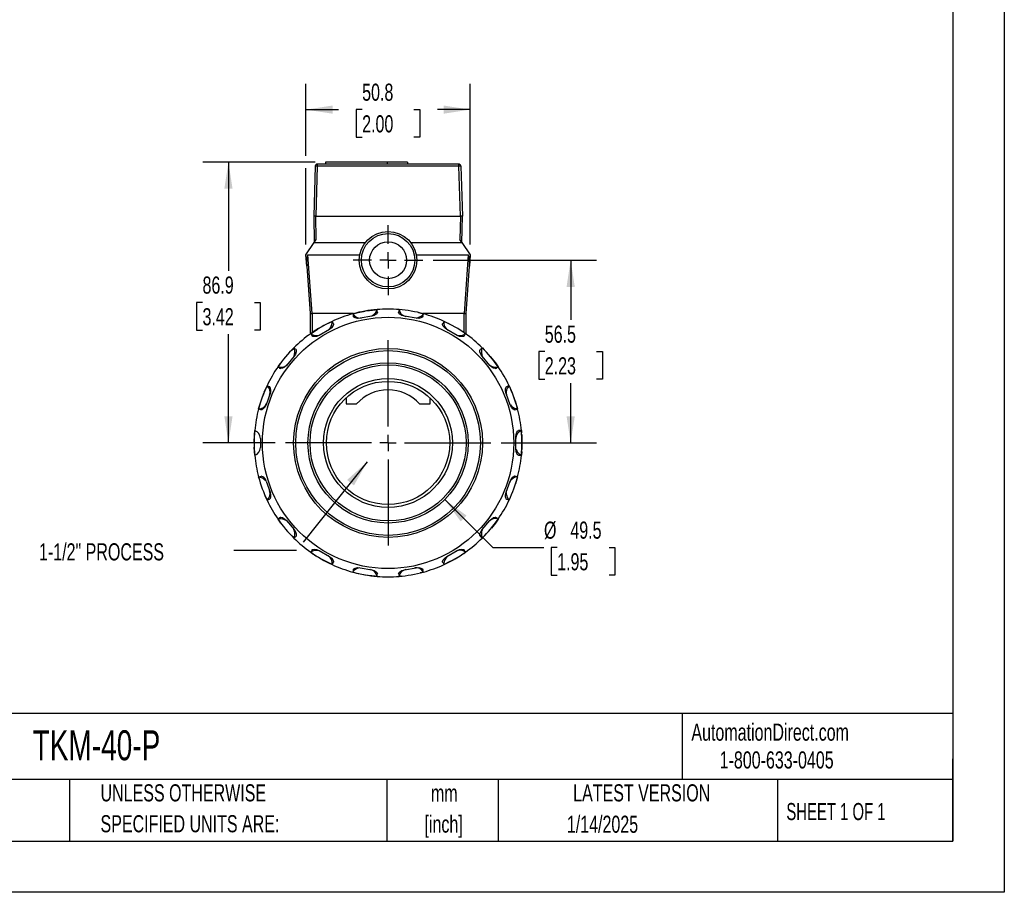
# Model space of a CAD drawing. Header units: millimetres. Extents: x 0 to 699, y 0 to 540.
# Tile 3 of 4: x 394 to 699, y 0 to 270. Entities that reach past the tile are written whole.
import ezdxf

# ---------------------------------------------------------------- set-up
doc = ezdxf.new("R2010")
doc.units = ezdxf.units.MM
doc.header["$LTSCALE"] = 2.5
doc.linetypes.add('CENTERX2', pattern=[20.32, 12.7, -2.54, 2.54, -2.54])
doc.layers.add('CENTER', color=40, linetype='CENTERX2')
doc.layers.add('DIMENSIONS', color=140, linetype='Continuous', lineweight=25)
doc.layers.add('TEXT', color=140, linetype='Continuous', lineweight=25)
doc.styles.add('SLDTEXTSTYLE0', font='TXT', dxfattribs={"width": 0.7})
doc.styles.add('SLDTEXTSTYLE1', font='TXT', dxfattribs={"width": 0.65})
doc.dimstyles.new('SLDDIMSTYLE0', dxfattribs={"dimtxt": 5.39502, "dimasz": 8.255, "dimexe": 0, "dimexo": 0.0625, "dimgap": 1.348755, "dimtad": 0, "dimtih": 1, "dimtoh": 1, "dimrnd": 1e-09, "dimzin": 12, "dimdsep": 46, "dimtxsty": 'SLDTEXTSTYLE0', "dimsah": 1, "dimcen": 0.09, "dimadec": 0, "dimazin": 3, "dimtfac": 1, "dimtofl": 0, "dimtmove": 0, "dimatfit": 3, "dimfxl": 0, "dimfrac": 2, "dimtolj": 1, "dimtzin": 12, "dimarcsym": 0})
doc.dimstyles.new('SLDDIMSTYLE1', dxfattribs={"dimtxt": 5.39502, "dimasz": 8.255, "dimexe": 0, "dimexo": 0.0625, "dimgap": 1.348755, "dimtad": 0, "dimtih": 1, "dimtoh": 1, "dimrnd": 1e-09, "dimzin": 12, "dimdsep": 46, "dimtxsty": 'SLDTEXTSTYLE0', "dimsah": 1, "dimcen": 0, "dimadec": 0, "dimazin": 3, "dimtfac": 1, "dimtofl": 0, "dimtmove": 0, "dimatfit": 3, "dimfxl": 0, "dimfrac": 2, "dimtolj": 1, "dimtzin": 12, "dimarcsym": 0})
doc.dimstyles.new('SLDDIMSTYLE2', dxfattribs={"dimtxt": 0.18, "dimasz": 8.255, "dimexe": 0, "dimexo": 0.0625, "dimgap": 0, "dimtad": 0, "dimtih": 1, "dimtoh": 1, "dimdec": 0, "dimrnd": 1e-09, "dimzin": 0, "dimdsep": 46, "dimtxsty": 'Standard', "dimsah": 1, "dimcen": 0.09, "dimadec": 0, "dimazin": 0, "dimtfac": 8.255, "dimtdec": 0, "dimtofl": 0, "dimtmove": 0, "dimatfit": 3, "dimfxl": 0, "dimfrac": 2, "dimtolj": 1, "dimtzin": 0, "dimarcsym": 0})

# ---------------------------------------------------------------- blocks, each defined once
blk = doc.blocks.new('SW_NOTE_0_1')
at = {"layer": 'TEXT', "color": 0, "linetype": 'CENTERX2', "lineweight": 18, "char_height": 5.292, "attachment_point": 2, "style": 'SLDTEXTSTYLE0'}
for s, insert in [('mm', (7.11, 6.82)), ('[inch]', (6.9, -2.73))]:
    blk.add_mtext(s, dxfattribs=dict(at, insert=insert))
blk = doc.blocks.new('SW_NOTE_0_2')
at = {"layer": 'TEXT', "color": 0, "linetype": 'CENTERX2', "lineweight": 18, "char_height": 5.2917, "attachment_point": 1, "style": 'SLDTEXTSTYLE0'}
for s, insert in [('UNLESS OTHERWISE', (0, 6.82)), ('SPECIFIED UNITS ARE:', (0, -2.73))]:
    blk.add_mtext(s, dxfattribs=dict(at, insert=insert))
blk = doc.blocks.new('_D_3')
at = {"layer": 'DIMENSIONS'}
for p, q in [((521.91, 195.5), (572.35, 195.5)), ((564.41, 195.5), (564.41, 177.02)), ((556.4, 167.24), (554.59, 167.24)), ((554.59, 167.24), (554.59, 158.66)), ((572.43, 167.24), (574.24, 167.24)), ((574.24, 167.24), (574.24, 158.66)), ((554.59, 158.66), (556.4, 158.66)), ((574.24, 158.66), (572.43, 158.66)), ((564.41, 138.98), (564.41, 157.46)), ((542.87, 138.98), (572.35, 138.98))]:
    blk.add_line(p, q, dxfattribs=at)
for points in [[(564.41, 195.5), (563.14, 187.24), (565.68, 187.24)], [(564.41, 138.98), (565.68, 147.24), (563.14, 147.24)]]:
    blk.add_solid(points, dxfattribs=at)
at = {"layer": 'DIMENSIONS', "char_height": 5.292, "attachment_point": 1, "style": 'SLDTEXTSTYLE0'}
for s, insert in [('56.5', (556.4, 175.27)), ('2.23', (556.4, 165.48))]:
    blk.add_mtext(s, dxfattribs=dict(at, insert=insert))
blk = doc.blocks.new('_D_4')
at = {"layer": 'DIMENSIONS'}
for p, q in [((482.54, 227.76), (482.54, 250.01)), ((533.34, 200.32), (533.34, 250.01)), ((482.54, 242.07), (492.62, 242.07)), ((499.93, 242.07), (498.12, 242.07)), ((498.12, 242.07), (498.12, 233.5)), ((515.96, 242.07), (517.77, 242.07)), ((517.77, 242.07), (517.77, 233.5)), ((533.34, 242.07), (523.27, 242.07)), ((498.12, 233.5), (499.93, 233.5)), ((517.77, 233.5), (515.96, 233.5)), ((482.54, 200.32), (482.54, 223.95))]:
    blk.add_line(p, q, dxfattribs=at)
for points in [[(482.54, 242.07), (490.8, 240.8), (490.8, 243.34)], [(533.34, 242.07), (525.09, 243.34), (525.09, 240.8)]]:
    blk.add_solid(points, dxfattribs=at)
at = {"layer": 'DIMENSIONS', "char_height": 5.292, "attachment_point": 1, "style": 'SLDTEXTSTYLE0'}
for s, insert in [('50.8', (499.93, 250.1)), ('2.00', (499.93, 240.32))]:
    blk.add_mtext(s, dxfattribs=dict(at, insert=insert))
blk = doc.blocks.new('_D_5')
at = {"layer": 'DIMENSIONS'}
for p, q in [((485.42, 225.86), (450.64, 225.86)), ((458.58, 225.86), (458.58, 192.2)), ((450.56, 182.42), (448.75, 182.42)), ((448.75, 182.42), (448.75, 173.84)), ((466.59, 182.42), (468.4, 182.42)), ((468.4, 182.42), (468.4, 173.84)), ((448.75, 173.84), (450.56, 173.84)), ((468.4, 173.84), (466.59, 173.84)), ((458.58, 138.98), (458.58, 172.64)), ((473.02, 138.98), (450.64, 138.98))]:
    blk.add_line(p, q, dxfattribs=at)
for points in [[(458.58, 225.86), (457.31, 217.6), (459.85, 217.6)], [(458.58, 138.98), (459.85, 147.24), (457.31, 147.24)]]:
    blk.add_solid(points, dxfattribs=at)
at = {"layer": 'DIMENSIONS', "char_height": 5.292, "attachment_point": 1, "style": 'SLDTEXTSTYLE0'}
for s, insert in [('86.9', (450.56, 190.45)), ('3.42', (450.56, 180.66))]:
    blk.add_mtext(s, dxfattribs=dict(at, insert=insert))
blk = doc.blocks.new('_D_6')
at = {"layer": 'DIMENSIONS'}
for p, q in [((525.45, 121.47), (540.29, 106.63)), ((540.29, 106.63), (556.16, 106.63)), ((560.24, 106.63), (558.42, 106.63)), ((558.42, 106.63), (558.42, 98.06)), ((576.27, 106.63), (578.08, 106.63)), ((578.08, 106.63), (578.08, 98.06)), ((558.42, 98.06), (560.24, 98.06)), ((578.08, 98.06), (576.27, 98.06))]:
    blk.add_line(p, q, dxfattribs=at)
blk.add_solid([(525.45, 121.47), (530.39, 114.73), (532.19, 116.53)], dxfattribs=at)
at = {"layer": 'DIMENSIONS', "char_height": 5.292, "attachment_point": 1, "style": 'SLDTEXTSTYLE0'}
for s, insert in [('%%c', (556.16, 114.66)), ('49.5', (564.31, 114.66)), ('1.95', (560.24, 104.88))]:
    blk.add_mtext(s, dxfattribs=dict(at, insert=insert))
blk = doc.blocks.new('SW_CENTERMARKSYMBOL_0')
at = {"layer": 'CENTER', "color": 0}
for p, q in [((0, 5.08), (0, 10.795)), ((-5.08, 0), (-10.795, 0)), ((0, 0), (-2.54, 0)), ((0, 0), (0, 2.54)), ((0, 0), (0, -2.54)), ((0, 0), (2.54, 0)), ((5.08, 0), (10.795, 0)), ((0, -5.08), (0, -10.795))]:
    blk.add_line(p, q, dxfattribs=at)
blk = doc.blocks.new('SW_CENTERMARKSYMBOL_1')
at = {"layer": 'CENTER', "color": 0}
for p, q in [((0, 5.08), (0, 31.75)), ((-5.08, 0), (-31.75, 0)), ((0, 0), (-2.54, 0)), ((0, 0), (0, 2.54)), ((0, 0), (0, -2.54)), ((0, 0), (2.54, 0)), ((5.08, 0), (31.75, 0)), ((0, -5.08), (0, -31.75))]:
    blk.add_line(p, q, dxfattribs=at)

msp = doc.modelspace()

# ---------------------------------------------------------------- linework, layer by layer
at = {"color": 7, "linetype": 'Continuous'}
for p, q in [((698.506, 539.757), (698.506, 0.007)), ((698.506, 0.007), (0.006, 0.007))]:
    msp.add_line(p, q, dxfattribs=at)
for p, q in [((488.599, 225.855), (488.599, 225.22)), ((507.649, 225.855), (488.599, 225.855)), ((507.649, 225.855), (507.649, 225.22)), ((513.999, 225.855), (507.649, 225.855)), ((513.999, 225.855), (513.999, 225.22)), ((485.424, 224.605), (484.943, 209.084)), ((486.059, 224.605), (485.578, 209.084)), ((486.059, 225.22), (486.059, 224.605)), ((529.828, 225.22), (486.059, 225.22)), ((529.828, 224.605), (486.059, 224.605)), ((529.828, 224.605), (529.828, 225.22)), ((530.309, 209.084), (529.828, 224.605)), ((530.462, 224.605), (530.943, 209.084)), ((484.943, 209.084), (485.083, 200.956)), ((485.702, 201.884), (485.578, 209.084)), ((485.578, 209.084), (530.309, 209.084)), ((530.309, 209.084), (530.185, 201.884)), ((530.803, 200.956), (530.943, 209.084)), ((485.083, 200.956), (485.702, 201.884)), ((530.803, 200.956), (530.185, 201.884)), ((482.543, 197.146), (485.083, 200.956)), ((485.083, 200.956), (500.928, 200.956)), ((514.958, 200.956), (530.803, 200.956)), ((530.803, 200.956), (533.343, 197.146)), ((482.789, 193.628), (482.543, 197.146)), ((483.177, 197.146), (499.208, 197.146)), ((484.447, 178.985), (483.177, 197.146)), ((516.679, 197.146), (532.71, 197.146)), ((532.71, 197.146), (531.44, 178.985)), ((533.343, 197.146), (533.097, 193.628)), ((482.789, 193.628), (483.813, 178.985)), ((532.073, 178.985), (533.097, 193.628)), ((504.537, 180.242), (504.386, 179.766)), ((511.359, 180.241), (511.645, 180.216)), ((483.813, 178.985), (483.813, 172.623)), ((484.448, 178.985), (484.447, 178.985)), ((497.279, 178.985), (484.448, 178.985)), ((484.448, 178.985), (484.448, 173.07)), ((502.903, 178.198), (499.266, 177.556)), ((516.62, 177.556), (512.983, 178.198)), ((517.312, 179.308), (518.825, 178.927)), ((518.854, 178.918), (518.549, 178.521)), ((531.438, 178.985), (518.608, 178.985)), ((531.44, 178.985), (531.438, 178.985)), ((531.438, 173.07), (531.438, 178.985)), ((532.073, 172.623), (532.073, 178.985)), ((489.794, 174.109), (486.596, 172.262)), ((490.63, 176.588), (490.651, 176.088)), ((525.285, 176.575), (526.689, 175.895)), ((529.291, 172.262), (526.093, 174.109)), ((484.482, 172.491), (484.031, 172.778)), ((531.856, 172.778), (531.432, 172.508)), ((478.334, 167.918), (478.798, 168.385)), ((478.811, 168.398), (479.002, 167.936)), ((536.871, 167.904), (537.075, 168.398)), ((478.874, 165.783), (476.5, 162.954)), ((539.387, 162.954), (537.013, 165.783)), ((473.928, 162.582), (474.554, 163.46)), ((469.619, 154.644), (470.506, 156.66)), ((471.46, 154.224), (470.197, 150.754)), ((494.943, 152.905), (494.943, 151.035)), ((520.943, 151.035), (520.943, 152.905)), ((545.69, 150.754), (544.427, 154.224)), ((494.943, 151.035), (498.217, 151.035)), ((517.669, 151.035), (520.943, 151.035)), ((547.986, 149.5), (547.489, 149.566)), ((468.446, 140.383), (468.446, 138.98)), ((547.44, 137.134), (547.44, 140.827)), ((549.17, 142.79), (549.224, 142.142)), ((468.446, 138.98), (468.446, 137.577)), ((549.17, 135.17), (548.724, 135.402)), ((549.258, 136.285), (549.172, 135.196)), ((467.9, 128.46), (468.397, 128.394)), ((467.996, 128.102), (467.9, 128.46)), ((547.986, 128.46), (547.361, 126.317)), ((470.197, 127.206), (471.46, 123.736)), ((544.427, 123.736), (545.69, 127.206)), ((470.506, 121.3), (469.881, 122.69)), ((545.38, 121.3), (545.044, 121.667)), ((476.5, 115.006), (478.874, 112.177)), ((537.013, 112.177), (539.387, 115.006)), ((478.806, 109.567), (478.631, 109.741)), ((479.015, 110.056), (478.811, 109.562)), ((537.075, 109.562), (536.884, 110.024)), ((484.031, 105.182), (484.454, 105.452)), ((486.596, 105.698), (489.794, 103.851)), ((526.093, 103.851), (529.291, 105.698)), ((525.257, 101.372), (525.235, 101.872)), ((497.032, 99.042), (497.338, 99.439)), ((499.266, 100.404), (502.903, 99.762)), ((512.983, 99.762), (516.62, 100.404)), ((518.854, 99.042), (517.838, 98.778))]:
    msp.add_line(p, q)
at = {"flags": 128}
for points in [[(497.055, 178.925), (498.731, 179.344), (500.883, 179.776)], [(501.422, 179.865), (503.968, 180.191), (504.503, 180.239)], [(499.266, 177.556), (498.462, 177.52), (497.785, 177.658), (497.326, 177.891), (497.216, 178), (497.182, 178.067)], [(504.687, 179.39), (504.678, 179.316), (504.612, 179.176), (504.261, 178.8), (503.671, 178.438), (502.903, 178.198)], [(512.983, 178.198), (512.216, 178.438), (511.626, 178.8), (511.274, 179.176), (511.208, 179.316), (511.2, 179.39)], [(518.704, 178.067), (518.671, 178), (518.561, 177.891), (518.102, 177.658), (517.424, 177.52), (516.62, 177.556)], [(484.059, 172.798), (484.257, 172.937), (486.294, 174.271)], [(486.616, 174.466), (488.793, 175.687), (490.618, 176.583)], [(491.062, 175.839), (491.079, 175.767), (491.065, 175.612), (490.864, 175.139), (490.433, 174.597), (489.794, 174.109)], [(526.093, 174.109), (525.453, 174.597), (525.023, 175.139), (524.821, 175.612), (524.807, 175.767), (524.825, 175.839)], [(486.596, 172.262), (485.853, 171.953), (485.169, 171.851), (484.658, 171.913), (484.517, 171.978), (484.463, 172.029)], [(531.424, 172.029), (531.37, 171.978), (531.229, 171.913), (530.718, 171.851), (530.034, 171.953), (529.291, 172.262)], [(531.586, 172.967), (531.63, 172.937), (531.856, 172.778)], [(479.473, 167.843), (479.514, 167.781), (479.554, 167.631), (479.526, 167.117), (479.307, 166.461), (478.874, 165.783)], [(537.013, 165.783), (536.579, 166.461), (536.36, 167.117), (536.332, 167.631), (536.372, 167.781), (536.413, 167.843)], [(537.099, 168.375), (537.684, 167.783), (539.165, 166.171)], [(539.543, 165.731), (541.123, 163.743), (541.974, 162.561)], [(476.5, 162.954), (475.908, 162.409), (475.3, 162.079), (474.798, 161.963), (474.644, 161.976), (474.575, 162.006)], [(541.311, 162.006), (541.243, 161.976), (541.088, 161.963), (540.587, 162.079), (539.979, 162.409), (539.387, 162.954)], [(470.506, 156.66), (470.651, 156.608), (470.817, 156.547), (471.04, 156.466), (471.171, 156.419), (471.24, 156.393), (471.276, 156.38), (471.294, 156.374), (471.306, 156.369)], [(544.427, 154.224), (544.251, 155.009), (544.27, 155.701), (544.419, 156.193), (544.508, 156.321), (544.568, 156.365)], [(545.386, 156.647), (546.32, 154.517), (547.088, 152.463)], [(467.9, 149.501), (468.651, 152.026), (469.527, 154.417)], [(468.706, 149.207), (468.692, 149.212), (468.627, 149.235), (468.506, 149.28), (468.116, 149.421), (467.92, 149.493), (467.9, 149.5)], [(470.197, 150.754), (469.9, 150.15), (469.348, 149.505), (469.031, 149.286), (468.866, 149.217), (468.757, 149.199), (468.729, 149.2), (468.719, 149.202), (468.715, 149.204), (468.714, 149.204), (468.712, 149.205), (468.708, 149.206), (468.706, 149.207)], [(547.174, 149.204), (547.1, 149.2), (546.95, 149.24), (546.519, 149.521), (546.06, 150.039), (545.69, 150.754)], [(547.183, 152.184), (547.236, 152.026), (547.978, 149.534)], [(466.541, 138.98), (466.626, 141.633), (466.717, 142.79)], [(547.44, 140.827), (547.544, 141.625), (547.798, 142.268), (548.107, 142.68), (548.234, 142.769), (548.305, 142.79)], [(549.261, 141.618), (549.345, 138.98), (549.294, 136.919)], [(466.716, 135.179), (466.626, 136.327), (466.561, 137.697)], [(548.305, 135.17), (548.234, 135.191), (548.107, 135.281), (547.798, 135.692), (547.544, 136.336), (547.44, 137.134)], [(545.69, 127.206), (546.06, 127.921), (546.519, 128.439), (546.95, 128.72), (547.1, 128.76), (547.174, 128.756)], [(471.46, 123.736), (471.635, 122.951), (471.617, 122.259), (471.467, 121.767), (471.379, 121.639), (471.319, 121.595)], [(544.568, 121.595), (544.508, 121.639), (544.419, 121.767), (544.27, 122.259), (544.251, 122.951), (544.427, 123.736)], [(474.575, 115.955), (474.644, 115.984), (474.798, 115.997), (475.3, 115.881), (475.908, 115.551), (476.5, 115.006)], [(539.387, 115.006), (539.979, 115.551), (540.587, 115.881), (541.088, 115.997), (541.243, 115.984), (541.311, 115.955)], [(474.884, 114.056), (474.763, 114.217), (473.931, 115.373)], [(541.974, 115.399), (541.123, 114.217), (539.901, 112.658)], [(478.874, 112.177), (479.307, 111.499), (479.526, 110.843), (479.554, 110.33), (479.514, 110.179), (479.473, 110.117)], [(536.413, 110.117), (536.372, 110.179), (536.332, 110.33), (536.36, 110.843), (536.579, 111.499), (537.013, 112.177)], [(484.463, 105.931), (484.517, 105.982), (484.658, 106.047), (485.169, 106.109), (485.853, 106.007), (486.596, 105.698)], [(489.794, 103.851), (490.433, 103.363), (490.864, 102.821), (491.065, 102.348), (491.079, 102.193), (491.062, 102.121)], [(524.825, 102.121), (524.807, 102.193), (524.821, 102.348), (525.023, 102.821), (525.453, 103.363), (526.093, 103.851)], [(529.291, 105.698), (530.034, 106.007), (530.718, 106.109), (531.229, 106.047), (531.37, 105.982), (531.424, 105.931)], [(490.63, 101.372), (488.793, 102.273), (487.182, 103.16)], [(527.315, 102.389), (527.093, 102.273), (525.288, 101.386)], [(497.182, 99.893), (497.216, 99.96), (497.326, 100.069), (497.785, 100.302), (498.462, 100.44), (499.266, 100.404)], [(504.537, 97.718), (503.968, 97.769), (501.883, 98.024)], [(502.903, 99.762), (503.671, 99.522), (504.261, 99.16), (504.612, 98.784), (504.678, 98.644), (504.687, 98.57)], [(511.2, 98.57), (511.208, 98.644), (511.274, 98.784), (511.626, 99.16), (512.216, 99.522), (512.983, 99.762)], [(512.07, 97.784), (511.919, 97.769), (511.369, 97.72)], [(516.62, 100.404), (517.424, 100.44), (518.102, 100.302), (518.561, 100.069), (518.671, 99.96), (518.704, 99.893)]]:
    msp.add_lwpolyline(points, dxfattribs=at)
for centre, radius in [((507.943, 195.495), 8.89), ((507.943, 195.495), 8.255), ((507.943, 195.495), 5.715), ((507.943, 138.984), 38.862), ((507.943, 138.98), 29.21), ((507.943, 138.98), 28.575), ((507.943, 138.98), 24.765), ((507.943, 138.98), 24.13), ((507.943, 138.98), 19.939), ((507.943, 138.98), 19.05)]:
    msp.add_circle(centre, radius)
for centre, radius, start, end in [((486.059, 224.585), 0.635, 90, 178.22521), ((485.742, 219.476), 5.139, 86.45944, 93.54056), ((529.828, 224.585), 0.635, 1.77479, 90), ((530.145, 219.476), 5.139, 86.45944, 93.54056), ((485.261, -45.574), 254.658, 89.92861, 90.07139), ((530.626, -45.575), 254.659, 89.92861, 90.07139), ((507.943, 138.98), 41.402, 94.71991, 105.28009), ((500.888, 181.776), 4.06, 300.36266, 330.93188), ((507.943, 138.98), 41.402, 85.28009, 94.71991), ((160.632, 119.163), 349.287, 9.9291, 10.0709), ((855.255, 119.163), 349.287, 169.9291, 170.0709), ((513.861, 180.622), 2.54, 188.61244, 260), ((507.943, 138.98), 41.402, 74.71991, 85.28009), ((507.943, 138.98), 41.402, 105.28009, 114.71991), ((841.087, 239.146), 349.287, 189.9291, 190.0709), ((499.262, 180.135), 2.54, 208.61244, 280), ((515.956, 181.599), 4.049, 280.32593, 310.97414), ((174.799, 239.146), 349.287, 349.9291, 350.0709), ((507.943, 138.98), 41.402, 65.28009, 74.71991), ((507.943, 138.98), 41.402, 114.71991, 125.28009), ((486.685, 176.779), 4.051, 320.32898, 350.96574), ((188.355, 1.571), 349.287, 29.9291, 30.0709), ((827.532, 1.571), 349.287, 149.9291, 150.0709), ((527.747, 176.087), 2.54, 168.61244, 240), ((507.943, 138.98), 41.402, 54.71991, 65.28009), ((507.943, 138.98), 41.402, 125.28009, 134.71991), ((786.738, 347.047), 349.287, 209.9291, 210.0709), ((485.867, 176.481), 4.24, 249.59512, 280.30097), ((530.05, 176.285), 4.046, 260.3109, 290.98416), ((229.149, 347.047), 349.287, 329.9291, 330.0709), ((507.943, 138.98), 41.402, 45.28009, 54.71991), ((507.943, 138.98), 41.402, 134.71991, 145.28009), ((254.625, -99.448), 349.287, 49.9291, 50.0709), ((475.037, 167.229), 4.053, 340.33724, 10.95808), ((761.261, -99.448), 349.287, 129.9291, 130.0709), ((541.041, 167.233), 4.24, 169.59504, 200.30102), ((507.943, 138.98), 41.402, 34.71991, 45.28009), ((507.943, 138.98), 41.402, 145.28009, 154.71991), ((474.839, 164.926), 2.54, 248.61244, 320), ((698.761, 429.852), 349.287, 229.9291, 230.0709), ((541.476, 166.474), 4.046, 240.31055, 270.98447), ((317.125, 429.852), 349.287, 309.9291, 310.0709), ((507.943, 138.98), 41.402, 25.28009, 34.71991), ((507.943, 138.98), 41.402, 154.71991, 165.28009), ((468.921, 154.676), 2.54, 340, 51.38756), ((471.245, 156.203), 0.177, 46.30127, 69.83544), ((469.565, 155.197), 2.129, 332.82332, 32.19637), ((507.943, 142.409), 13, 41.5703, 138.4297), ((546.965, 154.676), 2.54, 128.61244, 200), ((664.437, -171.709), 349.287, 109.9291, 110.0709), ((507.943, 138.98), 41.402, 14.71991, 25.28009), ((507.943, 138.98), 41.402, 165.28009, 174.71991), ((467.962, 152.039), 2.54, 268.61244, 340), ((379.936, -93.023), 257.983, 69.87362, 70.0636), ((548.858, 153.348), 4.047, 220.31515, 250.98009), ((428.117, 477.574), 349.287, 289.9291, 290.0709), ((507.943, 138.98), 41.402, 5.28009, 14.71991), ((507.943, 138.98), 41.402, 174.71991, 185.28009), ((465.906, 140.383), 2.54, 0, 71.38756), ((549.98, 140.383), 2.54, 108.61244, 180), ((548.737, -206.496), 349.287, 89.9291, 90.0709), ((507.943, 138.98), 41.402, 354.71991, 5.28009), ((465.906, 137.577), 2.54, 288.61244, 0), ((551.303, 138.487), 4.046, 200.30918, 230.98535), ((507.943, 138.98), 41.402, 185.28009, 194.71991), ((507.943, 138.98), 41.402, 345.28009, 354.71991), ((548.737, 484.457), 349.287, 269.9291, 270.0709), ((422.363, 255.529), 134.981, 289.71603, 290.08284), ((507.943, 138.98), 41.402, 194.71991, 205.28009), ((467.029, 124.612), 4.047, 40.34774, 70.98146), ((468.206, 126.783), 2.036, 12.02415, 75.58491), ((507.943, 138.98), 41.402, 334.71991, 345.28009), ((547.925, 125.921), 2.54, 88.61244, 160), ((428.117, -199.614), 349.287, 69.9291, 70.0709), ((468.921, 123.284), 2.54, 308.61244, 20), ((548.534, 123.692), 4.06, 180.36291, 210.9317), ((351.449, 449.669), 349.287, 289.9291, 290.0709), ((507.943, 138.98), 41.402, 205.28009, 214.71991), ((507.943, 138.98), 41.402, 325.28009, 334.71991), ((664.437, 449.669), 349.287, 249.9291, 250.0709), ((698.761, -151.892), 349.287, 129.9291, 130.0709), ((317.125, -151.892), 349.287, 49.9291, 50.0709), ((507.943, 138.98), 41.402, 214.71991, 225.28009), ((474.411, 111.486), 4.046, 60.31085, 90.98414), ((507.943, 138.98), 41.402, 314.71991, 325.28009), ((541.047, 113.034), 2.54, 68.61244, 140), ((254.625, 377.408), 349.287, 309.9291, 310.0709), ((474.846, 110.727), 4.24, 349.59524, 20.30089), ((761.261, 377.408), 349.287, 229.9291, 230.0709), ((540.85, 110.731), 4.053, 160.33683, 190.95849), ((507.943, 138.98), 41.402, 314.75997, 319.64373), ((507.943, 138.98), 41.402, 225.28009, 234.71991), ((507.943, 138.98), 41.402, 305.28009, 314.71991), ((786.738, -69.087), 349.287, 149.9291, 150.0709), ((507.943, 138.98), 41.402, 234.71991, 245.28009), ((507.943, 138.98), 41.402, 234.76559, 239.12243), ((485.837, 101.676), 4.046, 80.31039, 110.98467), ((488.14, 101.874), 2.54, 348.61244, 60), ((529.203, 101.18), 4.053, 140.34032, 170.96296), ((507.943, 138.98), 41.402, 294.71991, 305.28009), ((507.943, 138.98), 41.402, 298.16298, 305.28009), ((530.177, 103.276), 2.54, 48.61244, 120), ((229.149, -69.087), 349.287, 29.9291, 30.0709), ((188.355, 276.39), 349.287, 329.9291, 330.0709), ((507.943, 138.98), 41.402, 245.28009, 254.71991), ((507.943, 138.98), 41.402, 285.28009, 294.71991), ((827.532, 276.39), 349.287, 209.9291, 210.0709), ((841.087, 38.814), 349.287, 169.9291, 170.0709), ((507.943, 138.98), 41.402, 254.71991, 265.28009), ((507.943, 138.98), 41.402, 254.73637, 261.11571), ((499.93, 96.361), 4.049, 100.32584, 130.97422), ((502.025, 97.338), 2.54, 8.61244, 80), ((160.632, 158.797), 349.287, 349.9291, 350.0709), ((507.943, 138.98), 41.402, 265.28009, 274.71991), ((855.255, 158.797), 349.287, 189.9291, 190.0709), ((513.861, 97.338), 2.54, 100, 171.38756), ((507.943, 138.98), 41.402, 274.71991, 285.28009), ((516.624, 97.825), 2.54, 28.61244, 100), ((174.799, 38.814), 349.287, 9.9291, 10.0709)]:
    msp.add_arc(centre, radius, start, end)
for centre, major_axis, ratio, start_param, end_param in [((483.427, 193.611), (-0.259, 3.535), 0.1791397, 6.270079, 7.8360089), ((532.46, 193.611), (0.259, 3.535), 0.1791397, 4.7303617, 6.2962916), ((484.448, 179.007), (0.635, 0.022), 0.0348375, 3.1428093, 4.7087392), ((531.438, 179.007), (0.635, -0.022), 0.0348375, 4.7160388, 6.2819687)]:
    msp.add_ellipse(centre, major_axis=major_axis, ratio=ratio, start_param=start_param, end_param=end_param)
at = {"layer": 'TEXT'}
for p, q in [((682.625, 523.875), (682.625, 15.875)), ((682.625, 55.315), (15.875, 55.315)), ((598.938, 55.315), (598.938, 34.925)), ((682.625, 15.875), (682.625, 41.275)), ((682.625, 34.925), (15.875, 34.925)), ((409.45, 34.925), (409.45, 15.875)), ((507.561, 34.925), (507.561, 15.875)), ((542.03, 34.925), (542.03, 15.875)), ((628.372, 34.925), (628.372, 15.875)), ((15.875, 15.875), (682.625, 15.875))]:
    msp.add_line(p, q, dxfattribs=at)

# ---------------------------------------------------------------- block references
at = {"layer": 'CENTER'}
for name, p in [('SW_CENTERMARKSYMBOL_0', (507.943, 195.495)), ('SW_CENTERMARKSYMBOL_1', (507.943, 138.98))]:
    msp.add_blockref(name, p, dxfattribs=at)
at = {"layer": 'TEXT', "linetype": 'CENTERX2', "lineweight": 18}
for name, p in [('SW_NOTE_0_2', (419.02, 26.589)), ('SW_NOTE_0_1', (518.215, 26.481))]:
    msp.add_blockref(name, p, dxfattribs=at)

# ---------------------------------------------------------------- texts
for s, insert, char_height, attachment_point, style in [('1-1/2" PROCESS', (400.001, 107.95), 5.29167, 1, 'SLDTEXTSTYLE0'), ('AutomationDirect.com', (601.737, 52.191), 5.29167, 1, 'SLDTEXTSTYLE0'), ('TKM-40-P', (398.019, 50.108), 9.2604, 1, 'SLDTEXTSTYLE0'), ('1-800-633-0405', (610.479, 43.593), 5.29167, 1, 'SLDTEXTSTYLE0'), ('LATEST VERSION', (586.38, 33.41), 5.29167, 2, 'SLDTEXTSTYLE0'), ('SHEET 1 OF 1', (631.103, 27.629), 5.29167, 1, 'SLDTEXTSTYLE1'), ('1/14/2025', (574.254, 23.705), 5.2917, 2, 'SLDTEXTSTYLE0')]:
    msp.add_mtext(s, dxfattribs=dict(at, insert=insert, char_height=char_height, attachment_point=attachment_point, style=style))

# ---------------------------------------------------------------- dimensions: what is measured, and where the dimension line sits
at = {"layer": 'DIMENSIONS'}
for base, p1, p2, angle, picture, middle in [((482.543, 242.071), (533.343, 197.146), (482.543, 197.146), 0, '_D_4', (507.943, 242.071)), ((458.5763, 225.8554), (476.1933, 138.98), (488.5989, 225.8554), 90, '_D_5', (458.5763, 182.4177)), ((564.41358484, 195.495036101), (539.693312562, 138.980036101), (518.738312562, 195.495036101), 90, '_D_3', (564.41358484, 167.237536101))]:
    dim = msp.add_linear_dim(base=base, p1=p1, p2=p2, angle=angle, dimstyle='SLDDIMSTYLE0', dxfattribs=at)
    dim.commit()
    dim.dimension.update_dxf_attribs({"geometry": picture, "text_midpoint": middle, "dimtype": 160})
dim = msp.add_diameter_dim_2p(p1=(490.432, 156.492), p2=(525.455, 121.469), dimstyle='SLDDIMSTYLE1', dxfattribs=at)
dim.commit()
dim.dimension.update_dxf_attribs({"geometry": '_D_6', "text_midpoint": (568.252, 106.635), "dimtype": 163})

# ---------------------------------------------------------------- leaders
at = {"layer": 'TEXT', "linetype": 'CENTERX2', "lineweight": 18}
msp.add_leader([(501.486, 133.141), (479.656, 105.742), (460.29, 105.742)], dimstyle='SLDDIMSTYLE2', dxfattribs=at)

doc.saveas('drawing.dxf')
